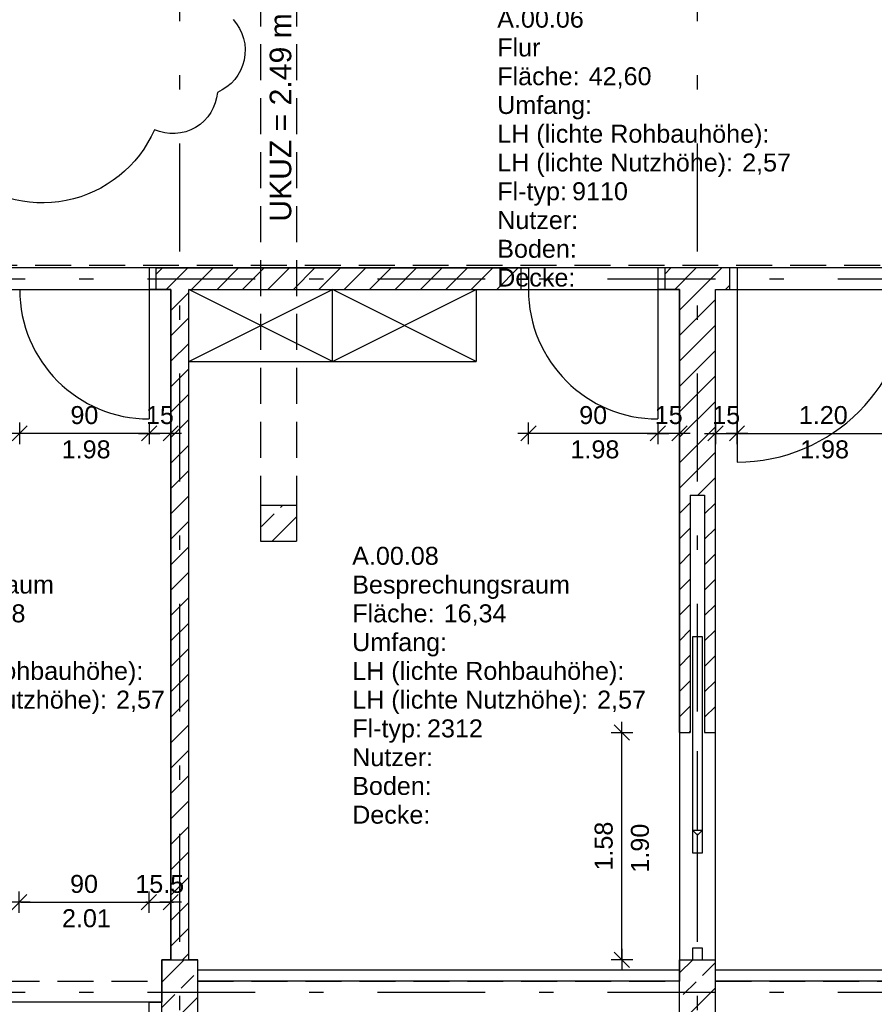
# Model space of a CAD drawing. Header units: metres. Extents: x 0 to 43.4, y 0 to 25.5.
# Tile 6 of 23: x 12.2 to 18.2, y 6.9 to 13.7. Entities that reach past the tile are written whole.
import ezdxf

# ---------------------------------------------------------------- set-up
doc = ezdxf.new("R2010")
doc.units = ezdxf.units.M
for name, pattern in [('ACAD_ISO03W100', [30, 12, -18]), ('STRICHPUNKT', [1, 0.5, -0.25, 0, -0.25]), ('VERDECKT', [0.375, 0.25, -0.125])]:
    doc.linetypes.add(name, pattern=pattern)
doc.layers.get('0').update_dxf_attribs({"lineweight": 0})
for name, color, linetype in [('003AE_AEN', 1, 'Continuous'), ('003ARCH_A', 7, 'Continuous'), ('003ARCH_LIG', 253, 'ACAD_ISO03W100'), ('003ARCH_MOE', 252, 'Continuous'), ('003TX_ML', 7, 'Continuous'), ('003TX_TXT', 7, 'Continuous'), ('0ARA_ALL', 5, 'Continuous'), ('0ARA_TXT', 7, 'Continuous')]:
    doc.layers.add(name, color=color, linetype=linetype)
doc.styles.add('ARIAL', font='arial.ttf')
doc.styles.get("Standard").update_dxf_attribs({"font": 'arial.ttf'})
doc.dimstyles.new('Musterstil_M', dxfattribs={"dimtxt": 0.125, "dimasz": 0.01, "dimexe": 1.25, "dimexo": 0.0625, "dimgap": 0.0625, "dimtad": 1, "dimzin": 4, "dimdsep": 46, "dimtxsty": 'ARIAL', "dimblk": 'Pfeilspitze Bem M', "dimcen": 0.09, "dimse1": 1, "dimse2": 1, "dimadec": 0, "dimazin": 1, "dimtfac": 1, "dimtix": 1, "dimtmove": 2, "dimatfit": 3, "dimldrblk": 'Pfeilspitze Bem M', "dimfxl": 1, "dimarcsym": 0})
pattern_1 = [(45, (5.46864, 31.09866), (-0.1767767, 0.1767767), []), (45, (5.64541, 31.09866), (-0.1767767, 0.1767767), [0.125, -0.0625])]
pattern_2 = [(45, (1, 1.71661), (-0.08838835, 0.08838835), [])]

# ---------------------------------------------------------------- blocks, each defined once
blk = doc.blocks.new('Pfeilspitze Bem M')
for p, q in [((0, 7.5), (0, -7.5)), ((-7.5, 0), (7.5, 0)), ((5.3, 5.3), (-5.3, -5.3))]:
    blk.add_line(p, q)
blk = doc.blocks.new('*D93')
at = {"layer": '003TX_ML', "color": 0, "lineweight": -2, "transparency": 16777216}
blk.add_line((9.7975, 1.9166), (13.2525, 1.9166), dxfattribs=at)
at = {"layer": 'Defpoints', "color": 0, "transparency": 16777216}
for p in [(9.7875, 8.6666), (13.2625, 8.6666), (13.2625, 1.9166)]:
    blk.add_point(p, dxfattribs=at)
at = {"layer": '003TX_ML', "color": 0, "lineweight": -2, "transparency": 16777216, "xscale": 0.01, "yscale": 0.01, "zscale": 0.01, "rotation": 180}
blk.add_blockref('Pfeilspitze Bem M', (9.7875, 1.9166), dxfattribs=at)
at = {"layer": '003TX_ML', "color": 0, "lineweight": -2, "transparency": 16777216, "xscale": 0.01, "yscale": 0.01, "zscale": 0.01}
blk.add_blockref('Pfeilspitze Bem M', (13.2625, 1.9166), dxfattribs=at)
at = {"layer": '003TX_ML', "color": 0, "transparency": 16777216, "insert": (11.525, 2.043), "char_height": 0.125, "attachment_point": 5, "style": 'ARIAL'}
blk.add_mtext('3.475', dxfattribs=at)
blk = doc.blocks.new('*D107')
at = {"layer": '003TX_ML', "color": 0, "lineweight": -2, "transparency": 16777216}
for p, q in [((13.2525, 1.9166), (13.2425, 1.9166)), ((13.2625, 1.9166), (13.3875, 1.9166)), ((13.3975, 1.9166), (13.4075, 1.9166))]:
    blk.add_line(p, q, dxfattribs=at)
at = {"layer": 'Defpoints', "color": 0, "transparency": 16777216}
for p in [(13.2625, 8.6666), (13.3875, 8.6666), (13.3875, 1.9166)]:
    blk.add_point(p, dxfattribs=at)
at = {"layer": '003TX_ML', "color": 0, "lineweight": -2, "transparency": 16777216, "xscale": 0.01, "yscale": 0.01, "zscale": 0.01}
blk.add_blockref('Pfeilspitze Bem M', (13.2625, 1.9166), dxfattribs=at)
at = {"layer": '003TX_ML', "color": 0, "lineweight": -2, "transparency": 16777216, "xscale": 0.01, "yscale": 0.01, "zscale": 0.01, "rotation": 180}
blk.add_blockref('Pfeilspitze Bem M', (13.3875, 1.9166), dxfattribs=at)
at = {"layer": '003TX_ML', "color": 0, "transparency": 16777216, "insert": (13.325, 2.0429), "char_height": 0.125, "attachment_point": 5, "style": 'ARIAL'}
blk.add_mtext('12.5', dxfattribs=at)
blk = doc.blocks.new('*D108')
at = {"layer": '003TX_ML', "color": 0, "lineweight": -2, "transparency": 16777216}
blk.add_line((13.3975, 1.9166), (16.79, 1.9166), dxfattribs=at)
at = {"layer": 'Defpoints', "color": 0, "transparency": 16777216}
for p in [(16.8, 8.7466), (13.3875, 8.6666), (16.8, 1.9166)]:
    blk.add_point(p, dxfattribs=at)
at = {"layer": '003TX_ML', "color": 0, "lineweight": -2, "transparency": 16777216, "xscale": 0.01, "yscale": 0.01, "zscale": 0.01, "rotation": 180}
blk.add_blockref('Pfeilspitze Bem M', (13.3875, 1.9166), dxfattribs=at)
at = {"layer": '003TX_ML', "color": 0, "lineweight": -2, "transparency": 16777216, "xscale": 0.01, "yscale": 0.01, "zscale": 0.01}
blk.add_blockref('Pfeilspitze Bem M', (16.8, 1.9166), dxfattribs=at)
at = {"layer": '003TX_ML', "color": 0, "transparency": 16777216, "insert": (15.0938, 2.043), "char_height": 0.125, "attachment_point": 5, "style": 'ARIAL'}
blk.add_mtext('3.41', dxfattribs=at)
blk = doc.blocks.new('*D109')
at = {"layer": '003TX_ML', "color": 0, "lineweight": -2, "transparency": 16777216}
for p, q in [((16.79, 1.9166), (16.78, 1.9166)), ((16.8, 1.9166), (17.05, 1.9166)), ((17.06, 1.9166), (17.07, 1.9166))]:
    blk.add_line(p, q, dxfattribs=at)
at = {"layer": 'Defpoints', "color": 0, "transparency": 16777216}
for p in [(16.8, 8.7466), (17.05, 8.7466), (17.05, 1.9166)]:
    blk.add_point(p, dxfattribs=at)
at = {"layer": '003TX_ML', "color": 0, "lineweight": -2, "transparency": 16777216, "xscale": 0.01, "yscale": 0.01, "zscale": 0.01}
blk.add_blockref('Pfeilspitze Bem M', (16.8, 1.9166), dxfattribs=at)
at = {"layer": '003TX_ML', "color": 0, "lineweight": -2, "transparency": 16777216, "xscale": 0.01, "yscale": 0.01, "zscale": 0.01, "rotation": 180}
blk.add_blockref('Pfeilspitze Bem M', (17.05, 1.9166), dxfattribs=at)
at = {"layer": '003TX_ML', "color": 0, "transparency": 16777216, "insert": (16.925, 2.0429), "char_height": 0.125, "attachment_point": 5, "style": 'ARIAL'}
blk.add_mtext('25', dxfattribs=at)
blk = doc.blocks.new('*D110')
at = {"layer": '003TX_ML', "color": 0, "lineweight": -2, "transparency": 16777216}
blk.add_line((17.06, 1.9166), (20.4525, 1.9166), dxfattribs=at)
at = {"layer": 'Defpoints', "color": 0, "transparency": 16777216}
for p in [(17.05, 8.7466), (20.4625, 8.168), (20.4625, 1.9166)]:
    blk.add_point(p, dxfattribs=at)
at = {"layer": '003TX_ML', "color": 0, "lineweight": -2, "transparency": 16777216, "xscale": 0.01, "yscale": 0.01, "zscale": 0.01, "rotation": 180}
blk.add_blockref('Pfeilspitze Bem M', (17.05, 1.9166), dxfattribs=at)
at = {"layer": '003TX_ML', "color": 0, "lineweight": -2, "transparency": 16777216, "xscale": 0.01, "yscale": 0.01, "zscale": 0.01}
blk.add_blockref('Pfeilspitze Bem M', (20.4625, 1.9166), dxfattribs=at)
at = {"layer": '003TX_ML', "color": 0, "transparency": 16777216, "insert": (18.7563, 2.043), "char_height": 0.125, "attachment_point": 5, "style": 'ARIAL'}
blk.add_mtext('3.415', dxfattribs=at)
blk = doc.blocks.new('*D173')
at = {"layer": '003TX_ML', "color": 0, "lineweight": -2, "transparency": 16777216}
blk.add_line((12.22, 7.5666), (13.1, 7.5666), dxfattribs=at)
at = {"layer": 'Defpoints', "color": 0, "transparency": 16777216}
for p in [(13.11, 7.5666), (12.21, 6.8716), (13.11, 6.8716)]:
    blk.add_point(p, dxfattribs=at)
at = {"layer": '003TX_ML', "color": 0, "lineweight": -2, "transparency": 16777216, "xscale": 0.01, "yscale": 0.01, "zscale": 0.01, "rotation": 180}
blk.add_blockref('Pfeilspitze Bem M', (12.21, 7.5666), dxfattribs=at)
at = {"layer": '003TX_ML', "color": 0, "lineweight": -2, "transparency": 16777216, "xscale": 0.01, "yscale": 0.01, "zscale": 0.01}
blk.add_blockref('Pfeilspitze Bem M', (13.11, 7.5666), dxfattribs=at)
at = {"layer": '003TX_ML', "color": 0, "transparency": 16777216, "insert": (12.66, 7.6929), "char_height": 0.125, "attachment_point": 5, "style": 'ARIAL'}
blk.add_mtext('90', dxfattribs=at)
blk = doc.blocks.new('*D174')
at = {"layer": '003TX_ML', "color": 0, "lineweight": -2, "transparency": 16777216}
for p, q in [((13.1, 7.5666), (13.09, 7.5666)), ((13.11, 7.5666), (13.2625, 7.5666)), ((13.2725, 7.5666), (13.2825, 7.5666))]:
    blk.add_line(p, q, dxfattribs=at)
at = {"layer": 'Defpoints', "color": 0, "transparency": 16777216}
for p in [(13.2625, 7.5666), (13.2625, 7.1666), (13.11, 6.8716)]:
    blk.add_point(p, dxfattribs=at)
at = {"layer": '003TX_ML', "color": 0, "lineweight": -2, "transparency": 16777216, "xscale": 0.01, "yscale": 0.01, "zscale": 0.01}
blk.add_blockref('Pfeilspitze Bem M', (13.11, 7.5666), dxfattribs=at)
at = {"layer": '003TX_ML', "color": 0, "lineweight": -2, "transparency": 16777216, "xscale": 0.01, "yscale": 0.01, "zscale": 0.01, "rotation": 180}
blk.add_blockref('Pfeilspitze Bem M', (13.2625, 7.5666), dxfattribs=at)
at = {"layer": '003TX_ML', "color": 0, "transparency": 16777216, "insert": (13.1863, 7.6929), "char_height": 0.125, "attachment_point": 5, "style": 'ARIAL'}
blk.add_mtext('15.5', dxfattribs=at)
blk = doc.blocks.new('*D180')
at = {"layer": '003TX_ML', "color": 0, "linetype": 'Continuous', "lineweight": -2, "transparency": 16777216}
blk.add_line((16.4, 7.1766), (16.4, 8.7366), dxfattribs=at)
at = {"layer": 'Defpoints', "color": 0, "linetype": 'Continuous', "transparency": 16777216}
for p in [(16.4, 8.7466), (16.8, 8.7466), (16.8, 7.1666)]:
    blk.add_point(p, dxfattribs=at)
at = {"layer": '003TX_ML', "color": 0, "linetype": 'Continuous', "lineweight": -2, "transparency": 16777216, "xscale": 0.01, "yscale": 0.01, "zscale": 0.01}
for p, rotation in [((16.4, 8.7466), 90), ((16.4, 7.1666), 270)]:
    blk.add_blockref('Pfeilspitze Bem M', p, dxfattribs=dict(at, rotation=rotation))
at = {"layer": '003TX_ML', "color": 0, "linetype": 'Continuous', "lineweight": 0, "transparency": 16777216, "insert": (16.2737, 7.9566), "char_height": 0.125, "attachment_point": 5, "rotation": 90, "style": 'ARIAL'}
blk.add_mtext('1.58', dxfattribs=at)
blk = doc.blocks.new('*D192')
at = {"layer": '003TX_ML', "color": 0, "lineweight": -2, "transparency": 16777216}
for p, q in [((13.1025, 10.8266), (13.0925, 10.8266)), ((13.2625, 10.8266), (13.1125, 10.8266)), ((13.2725, 10.8266), (13.2825, 10.8266))]:
    blk.add_line(p, q, dxfattribs=at)
at = {"layer": 'Defpoints', "color": 0, "transparency": 16777216}
for p in [(13.1125, 11.8266), (13.2625, 11.8266), (13.1125, 10.8266)]:
    blk.add_point(p, dxfattribs=at)
at = {"layer": '003TX_ML', "color": 0, "lineweight": -2, "transparency": 16777216, "xscale": 0.01, "yscale": 0.01, "zscale": 0.01}
blk.add_blockref('Pfeilspitze Bem M', (13.1125, 10.8266), dxfattribs=at)
at = {"layer": '003TX_ML', "color": 0, "lineweight": -2, "transparency": 16777216, "xscale": 0.01, "yscale": 0.01, "zscale": 0.01, "rotation": 180}
blk.add_blockref('Pfeilspitze Bem M', (13.2625, 10.8266), dxfattribs=at)
at = {"layer": '003TX_ML', "color": 0, "transparency": 16777216, "insert": (13.1875, 10.9529), "char_height": 0.125, "attachment_point": 5, "style": 'ARIAL'}
blk.add_mtext('15', dxfattribs=at)
blk = doc.blocks.new('*D193')
at = {"layer": '003TX_ML', "color": 0, "lineweight": -2, "transparency": 16777216}
blk.add_line((13.1025, 10.8266), (12.2225, 10.8266), dxfattribs=at)
at = {"layer": 'Defpoints', "color": 0, "transparency": 16777216}
for p in [(12.2125, 11.8266), (13.1125, 11.8266), (12.2125, 10.8266)]:
    blk.add_point(p, dxfattribs=at)
at = {"layer": '003TX_ML', "color": 0, "lineweight": -2, "transparency": 16777216, "xscale": 0.01, "yscale": 0.01, "zscale": 0.01, "rotation": 180}
blk.add_blockref('Pfeilspitze Bem M', (12.2125, 10.8266), dxfattribs=at)
at = {"layer": '003TX_ML', "color": 0, "lineweight": -2, "transparency": 16777216, "xscale": 0.01, "yscale": 0.01, "zscale": 0.01}
blk.add_blockref('Pfeilspitze Bem M', (13.1125, 10.8266), dxfattribs=at)
at = {"layer": '003TX_ML', "color": 0, "transparency": 16777216, "insert": (12.6625, 10.9529), "char_height": 0.125, "attachment_point": 5, "style": 'ARIAL'}
blk.add_mtext('90', dxfattribs=at)
blk = doc.blocks.new('*D194')
at = {"layer": '003TX_ML', "color": 0, "lineweight": -2, "transparency": 16777216}
for p, q in [((16.64, 10.8266), (16.63, 10.8266)), ((16.8, 10.8266), (16.65, 10.8266)), ((16.81, 10.8266), (16.82, 10.8266))]:
    blk.add_line(p, q, dxfattribs=at)
at = {"layer": 'Defpoints', "color": 0, "transparency": 16777216}
for p in [(16.65, 11.8266), (16.8, 11.8266), (16.65, 10.8266)]:
    blk.add_point(p, dxfattribs=at)
at = {"layer": '003TX_ML', "color": 0, "lineweight": -2, "transparency": 16777216, "xscale": 0.01, "yscale": 0.01, "zscale": 0.01}
blk.add_blockref('Pfeilspitze Bem M', (16.65, 10.8266), dxfattribs=at)
at = {"layer": '003TX_ML', "color": 0, "lineweight": -2, "transparency": 16777216, "xscale": 0.01, "yscale": 0.01, "zscale": 0.01, "rotation": 180}
blk.add_blockref('Pfeilspitze Bem M', (16.8, 10.8266), dxfattribs=at)
at = {"layer": '003TX_ML', "color": 0, "transparency": 16777216, "insert": (16.725, 10.9529), "char_height": 0.125, "attachment_point": 5, "style": 'ARIAL'}
blk.add_mtext('15', dxfattribs=at)
blk = doc.blocks.new('*D195')
at = {"layer": '003TX_ML', "color": 0, "lineweight": -2, "transparency": 16777216}
blk.add_line((16.64, 10.8266), (15.76, 10.8266), dxfattribs=at)
at = {"layer": 'Defpoints', "color": 0, "transparency": 16777216}
for p in [(15.75, 11.8266), (16.65, 11.8266), (15.75, 10.8266)]:
    blk.add_point(p, dxfattribs=at)
at = {"layer": '003TX_ML', "color": 0, "lineweight": -2, "transparency": 16777216, "xscale": 0.01, "yscale": 0.01, "zscale": 0.01, "rotation": 180}
blk.add_blockref('Pfeilspitze Bem M', (15.75, 10.8266), dxfattribs=at)
at = {"layer": '003TX_ML', "color": 0, "lineweight": -2, "transparency": 16777216, "xscale": 0.01, "yscale": 0.01, "zscale": 0.01}
blk.add_blockref('Pfeilspitze Bem M', (16.65, 10.8266), dxfattribs=at)
at = {"layer": '003TX_ML', "color": 0, "transparency": 16777216, "insert": (16.2, 10.9529), "char_height": 0.125, "attachment_point": 5, "style": 'ARIAL'}
blk.add_mtext('90', dxfattribs=at)
blk = doc.blocks.new('*D196')
at = {"layer": '003TX_ML', "color": 0, "lineweight": -2, "transparency": 16777216}
for p, q in [((17.04, 10.8266), (17.03, 10.8266)), ((17.05, 10.8266), (17.2, 10.8266)), ((17.21, 10.8266), (17.22, 10.8266))]:
    blk.add_line(p, q, dxfattribs=at)
at = {"layer": 'Defpoints', "color": 0, "transparency": 16777216}
for p in [(17.05, 11.8266), (17.2, 11.8266), (17.2, 10.8266)]:
    blk.add_point(p, dxfattribs=at)
at = {"layer": '003TX_ML', "color": 0, "lineweight": -2, "transparency": 16777216, "xscale": 0.01, "yscale": 0.01, "zscale": 0.01}
blk.add_blockref('Pfeilspitze Bem M', (17.05, 10.8266), dxfattribs=at)
at = {"layer": '003TX_ML', "color": 0, "lineweight": -2, "transparency": 16777216, "xscale": 0.01, "yscale": 0.01, "zscale": 0.01, "rotation": 180}
blk.add_blockref('Pfeilspitze Bem M', (17.2, 10.8266), dxfattribs=at)
at = {"layer": '003TX_ML', "color": 0, "transparency": 16777216, "insert": (17.125, 10.9529), "char_height": 0.125, "attachment_point": 5, "style": 'ARIAL'}
blk.add_mtext('15', dxfattribs=at)
blk = doc.blocks.new('*D197')
at = {"layer": '003TX_ML', "color": 0, "lineweight": -2, "transparency": 16777216}
blk.add_line((17.21, 10.8266), (18.39, 10.8266), dxfattribs=at)
at = {"layer": 'Defpoints', "color": 0, "transparency": 16777216}
for p in [(17.2, 11.8266), (18.4, 11.8266), (18.4, 10.8266)]:
    blk.add_point(p, dxfattribs=at)
at = {"layer": '003TX_ML', "color": 0, "lineweight": -2, "transparency": 16777216, "xscale": 0.01, "yscale": 0.01, "zscale": 0.01, "rotation": 180}
blk.add_blockref('Pfeilspitze Bem M', (17.2, 10.8266), dxfattribs=at)
at = {"layer": '003TX_ML', "color": 0, "lineweight": -2, "transparency": 16777216, "xscale": 0.01, "yscale": 0.01, "zscale": 0.01}
blk.add_blockref('Pfeilspitze Bem M', (18.4, 10.8266), dxfattribs=at)
at = {"layer": '003TX_ML', "color": 0, "transparency": 16777216, "insert": (17.8, 10.9529), "char_height": 0.125, "attachment_point": 5, "style": 'ARIAL'}
blk.add_mtext('1.20', dxfattribs=at)
blk = doc.blocks.new('MPG_RAUM_01')
at = {"color": 0, "linetype": 'ByBlock', "lineweight": -2}
for s, p in [('Fläche:', (-0.0169, 0)), ('Umfang:', (-0.0169, -0.2)), ('LH (lichte Rohbauhöhe):', (-0.0169, -0.4)), ('LH (lichte Nutzhöhe):', (-0.0169, -0.6)), ('Fl-typ:', (-0.0169, -0.8)), ('Nutzer:', (-0.0169, -1)), ('Boden:', (-0.0169, -1.2)), ('Decke:', (-0.0169, -1.4))]:
    blk.add_text(s, height=0.125, dxfattribs=at).set_placement(p)
for tag, p, flags in [('ZD230', (-0.0169, 0.6), 13), ('METAID', (-0.0169, -1.8), 1), ('MSY.000.100', (0.5888, -2), 1), ('MSY.000.110', (0.5888, -2.2), 1)]:
    blk.add_attdef(tag, p, '', height=0.125, dxfattribs=dict(at, flags=flags))
for tag, p in [('MRB.200.100', (-0.0169, 0.4)), ('MRB.200.120', (-0.0169, 0.2)), ('MRB.100.310', (0.6191, 0)), ('MRB.100.315', (0.6994, -0.2)), ('MRB.200.310', (1.6861, -0.6)), ('MB.100.140.120', (0.5035, -0.8)), ('MB.100.140.70', (0.5888, -1)), ('MRB.200.500', (0.5888, -1.2)), ('MRB.200.520', (0.5888, -1.4)), ('MRB.200.150', (-0.0169, -1.6))]:
    blk.add_attdef(tag, p, '', height=0.125, dxfattribs=at)
blk.add_attdef('MRB.200.300', (1.9397, -0.4), '', height=0.125)

msp = doc.modelspace()

# ---------------------------------------------------------------- hatches: boundary and pattern name
at = {"layer": '003ARCH_A'}
h = msp.add_hatch(dxfattribs=at)
h.set_pattern_fill('ANSI31', color=256, style=0)
h.set_pattern_definition(pattern_2)
h.paths.add_polyline_path([(15.7, 11.9766), (13.1625, 11.9766), (13.1625, 11.8266), (13.2625, 11.8266), (13.2625, 7.1666), (13.3875, 7.1666), (13.3875, 11.8266), (15.7, 11.8266)])
h = msp.add_hatch(dxfattribs=at)
h.set_pattern_fill('ANSI31', color=256, style=0)
h.set_pattern_definition(pattern_2)
h.paths.add_polyline_path([(17.05, 11.8266), (17.15, 11.8266), (17.15, 11.9766), (16.7, 11.9766), (16.7, 11.8266), (16.8, 11.8266), (16.8, 8.7466), (16.875, 8.7466), (16.875, 10.3966), (16.975, 10.3966), (16.975, 8.7466), (17.05, 8.7466)])
h = msp.add_hatch(dxfattribs=at)
h.set_pattern_fill('ANSI33', color=256, style=0)
h.set_pattern_definition([(45, (-2.9, -5.0234), (-0.1767767, 0.1767767), []), (45, (-2.72322, -5.0234), (-0.1767767, 0.1767767), [0.125, -0.0625])])
h.paths.add_polyline_path([(14.1375, 10.3266), (13.8875, 10.3266), (13.8875, 10.0766), (14.1375, 10.0766)])
h = msp.add_hatch(dxfattribs=at)
h.set_pattern_fill('ANSI33', color=256, style=0)
h.set_pattern_definition(pattern_1)
h.paths.add_polyline_path([(6.425, 7.1666), (6, 7.1666), (6, 6.7166), (6.425, 6.7166)])
h.paths.add_polyline_path([(9.85, 7.1666), (9.6, 7.1666), (9.6, 6.7166), (9.85, 6.7166)])
h.paths.add_polyline_path([(13.45, 7.1666), (13.2, 7.1666), (13.2, 6.7166), (13.45, 6.7166)])
h = msp.add_hatch(dxfattribs=at)
h.set_pattern_fill('ANSI33', color=256, style=0)
h.set_pattern_definition(pattern_1)
h.paths.add_polyline_path([(17.05, 7.1666), (16.8, 7.1666), (16.8, 6.7166), (17.05, 6.7166)])
h.paths.add_polyline_path([(20.65, 7.1666), (20.4, 7.1666), (20.4, 6.7166), (20.65, 6.7166)])
h.paths.add_polyline_path([(24.25, 7.1666), (24, 7.1666), (24, 6.7166), (24.25, 6.7166)])

# ---------------------------------------------------------------- linework, layer by layer
at = {"layer": '003AE_AEN', "linetype": 'ByBlock', "ltscale": 0.005}
msp.add_lwpolyline([(13.6962, 13.7031, -0.520567), (13.5868, 13.1975, -0.520567), (13.1493, 12.9379, -0.520567), (11.7819, 12.6646, -0.520567), (10.2095, 12.5826, -0.520567), (8.7738, 12.5963, -0.520567), (7.5568, 12.6236, -0.520567), (6.3399, 12.7193, -0.520567), (5.205, 13.0062, -0.520567), (4.3846, 13.8671, -0.520567)], format="xyb", dxfattribs=at)
at = {"layer": '003ARCH_A'}
for p, q in [((13.1625, 11.9766), (13.1125, 11.9766)), ((13.1125, 11.9766), (13.1125, 10.9266)), ((15.7, 11.9766), (15.75, 11.9766)), ((15.75, 11.9766), (15.75, 11.8266)), ((17.2, 11.9766), (16.65, 11.9766)), ((16.65, 11.9766), (16.65, 10.9266)), ((17.2, 11.9766), (17.2, 10.6266)), ((13.2625, 11.8266), (13.1125, 11.8266)), ((16.8, 11.8266), (16.65, 11.8266)), ((13.8875, 10.3266), (13.8875, 10.0766)), ((13.8875, 10.3266), (14.1375, 10.3266)), ((14.1375, 10.3266), (14.1375, 10.0766)), ((13.8875, 10.0766), (14.1375, 10.0766)), ((16.9254, 8.068), (16.9254, 8.6174)), ((16.8909, 8.068), (16.9253, 8.0336)), ((16.8909, 8.068), (16.9598, 8.068)), ((16.9598, 8.068), (16.9253, 8.0336)), ((13.2, 6.7166), (13.2, 7.1666)), ((13.2, 7.1666), (13.45, 7.1666)), ((13.45, 6.7166), (13.45, 7.1666)), ((16.8, 6.7166), (16.8, 7.1666)), ((16.8, 7.1666), (17.05, 7.1666)), ((17.05, 6.7166), (17.05, 7.1666)), ((13.45, 7.0966), (16.8, 7.0966)), ((17.05, 7.0966), (20.4, 7.0966)), ((13.11, 6.8716), (13.11, 5.8916)), ((13.11, 6.8716), (13.2, 6.8716)), ((13.2, 6.7916), (13.2, 6.8716))]:
    msp.add_line(p, q, dxfattribs=at)
at = {"layer": '003ARCH_A', "ltscale": 1.5}
for p, q in [((13.1625, 11.8266), (13.1625, 11.9766)), ((13.1625, 11.9766), (15.7, 11.9766)), ((15.7, 11.8266), (15.7, 11.9766)), ((16.7, 11.8266), (16.7, 11.9766)), ((17.15, 11.8266), (17.15, 11.9766)), ((13.2625, 7.1666), (13.2625, 11.8266)), ((13.3875, 7.1666), (13.3875, 11.8266)), ((13.3875, 11.8266), (15.75, 11.8266)), ((17.05, 11.8266), (17.2, 11.8266))]:
    msp.add_line(p, q, dxfattribs=at)
at = {"layer": '003ARCH_A', "linetype": 'Continuous'}
for p, q in [((16.8, 8.7466), (16.8, 11.8266)), ((17.05, 8.7466), (17.05, 11.8266)), ((16.875, 10.3966), (16.875, 8.7466)), ((16.875, 10.3966), (16.975, 10.3966)), ((16.975, 10.3966), (16.975, 8.7466)), ((16.8, 8.7466), (16.875, 8.7466)), ((16.975, 8.7466), (17.05, 8.7466))]:
    msp.add_line(p, q, dxfattribs=at)
at = {"layer": '003ARCH_A', "ltscale": 0.005}
for points in [[(16.89, 7.9107), (16.96, 7.9107), (16.96, 9.4107), (16.89, 9.4107)], [(16.96, 7.1666), (16.96, 7.2466), (16.89, 7.2466), (16.89, 7.1666)]]:
    msp.add_lwpolyline(points, close=True, dxfattribs=at)
at = {"layer": '003ARCH_A'}
for centre, radius, start, end in [((13.1125, 11.8266), 0.9, 180, 270), ((16.65, 11.8266), 0.9, 180, 270), ((17.2, 11.8266), 1.2, 270, 360)]:
    msp.add_arc(centre, radius, start, end, dxfattribs=at)
at = {"layer": '003ARCH_LIG', "linetype": 'VERDECKT'}
for p, q in [((13.8875, 15.4066), (13.8875, 10.3266)), ((14.1375, 15.4066), (14.1375, 10.3266)), ((6.32, 11.9966), (18.7896, 11.9966)), ((9.85, 7.0166), (13.2, 7.0166)), ((13.45, 7.0166), (16.8, 7.0166)), ((17.05, 7.0166), (20.4, 7.0166))]:
    msp.add_line(p, q, dxfattribs=at)
at = {"layer": '003ARCH_MOE'}
for p, q in [((13.3875, 11.3266), (13.3875, 11.8266)), ((13.3875, 11.8266), (15.3875, 11.8266)), ((14.3875, 11.3266), (13.3875, 11.8266)), ((13.3875, 11.3266), (14.3875, 11.8266)), ((14.3875, 11.3266), (14.3875, 11.8266)), ((15.3875, 11.3266), (14.3875, 11.8266)), ((14.3875, 11.3266), (15.3875, 11.8266)), ((15.3875, 11.8266), (15.3875, 11.3266)), ((13.3875, 11.3266), (15.3875, 11.3266))]:
    msp.add_line(p, q, dxfattribs=at)
at = {"layer": '003TX_TXT', "linetype": 'STRICHPUNKT', "ltscale": 1.5}
for p, q in [((13.325, 4.0916), (13.325, 21.6266)), ((16.925, 4.0916), (16.925, 21.6266)), ((3.5, 11.9016), (39.55, 11.9016)), ((3.5, 6.9416), (39.55, 6.9416))]:
    msp.add_line(p, q, dxfattribs=at)
at = {"layer": '0ARA_ALL', "ltscale": 0.005}
msp.add_lwpolyline([(24.2875, 11.9766), (22.7125, 11.9766), (21.5125, 11.9766), (20.1846, 11.9766), (20.1846, 12.4216), (18.8096, 12.4216), (18.8096, 11.9766), (18.4, 11.9766), (17.2, 11.9766), (16.65, 11.9766), (15.75, 11.9766), (13.1125, 11.9766), (12.2125, 11.9766), (9.5125, 11.9766), (8.6125, 11.9766), (6.3, 11.9766), (6.3, 12.1166), (6.3, 13.6166), (6.3, 13.7566)], dxfattribs=at)
for points in [[(9.7875, 11.8266), (13.2625, 11.8266), (13.2625, 11.8266), (13.2625, 11.8266), (13.2625, 7.1666), (13.2, 7.1666), (13.2, 6.8716), (13.2, 6.8716), (13.2, 6.8716), (13.2, 6.8716), (9.85, 6.8716), (9.85, 7.1666), (9.7875, 7.1666)], [(13.3875, 11.8266), (16.8, 11.8266), (16.8, 11.8266), (16.8, 11.8266), (16.8, 7.0166), (16.8, 7.0166), (16.8, 7.0166), (13.45, 7.0166), (13.45, 7.1666), (13.3875, 7.1666), (13.3875, 11.8266), (13.3875, 11.8266), (13.3875, 11.8266), (13.3875, 11.8266), (13.3875, 11.8266), (13.3875, 11.8266), (13.3875, 11.8266), (13.3875, 11.8266)], [(17.05, 11.8266), (17.2, 11.8266), (18.4, 11.8266), (20.4625, 11.8266), (20.4625, 8.978), (20.4625, 8.168), (20.4625, 7.1666), (20.4, 7.1666), (20.4, 7.0166), (17.05, 7.0166), (17.05, 7.1666), (17.05, 8.7466)]]:
    msp.add_lwpolyline(points, close=True, dxfattribs=at)

# ---------------------------------------------------------------- block references
at = {"layer": '0ARA_TXT'}
for p, values in [((15.5496, 13.2474), {'MRB.200.100': 'A.00.06', 'MRB.200.120': 'Flur', 'MRB.100.310': '42,60', 'MRB.200.310': '2,57', 'MB.100.140.120': '9110'}), ((11.1964, 9.5126), {'MRB.200.100': 'A.00.07', 'MRB.200.120': 'Aufenthaltsraum', 'MRB.100.310': '17,18', 'MRB.200.310': '2,57', 'MB.100.140.120': '1211'}), ((14.5412, 9.5126), {'MRB.200.100': 'A.00.08', 'MRB.200.120': 'Besprechungsraum', 'MRB.100.310': '16,34', 'MRB.200.310': '2,57', 'MB.100.140.120': '2312'})]:
    msp.add_blockref('MPG_RAUM_01', p, dxfattribs=at).add_auto_attribs(values)

# ---------------------------------------------------------------- texts
at = {"layer": '003TX_ML', "char_height": 0.125, "width": 0.787, "attachment_point": 1}
for s, insert in [('1.98', (12.5047, 10.7778)), ('1.98', (16.0422, 10.7778)), ('1.98', (17.6388, 10.7778)), ('2.01', (12.5066, 7.5178))]:
    msp.add_mtext(s, dxfattribs=dict(at, insert=insert))
at = {"layer": '003TX_ML', "linetype": 'Continuous', "lineweight": 0, "insert": (16.4623, 7.7725), "char_height": 0.125, "width": 1.984312, "attachment_point": 1, "rotation": 90}
msp.add_mtext('1.90', dxfattribs=at)
at = {"layer": '003TX_TXT'}
msp.add_text('UKUZ = 2.49 m', height=0.15, rotation=90, dxfattribs=at).set_placement((14.1008, 12.2981))

# ---------------------------------------------------------------- dimensions: what is measured, and where the dimension line sits
at = {"layer": '003TX_ML'}
for base, p1, p2, text, picture, middle in [((12.2125, 10.8266), (13.1125, 11.8266), (12.2125, 11.8266), '90', '*D193', (12.6625, 10.9529)), ((13.1125, 10.8266), (13.2625, 11.8266), (13.1125, 11.8266), '15', '*D192', (13.1875, 10.9529)), ((15.75, 10.8266), (16.65, 11.8266), (15.75, 11.8266), '90', '*D195', (16.2, 10.9529)), ((16.65, 10.8266), (16.8, 11.8266), (16.65, 11.8266), '15', '*D194', (16.725, 10.9529)), ((17.2, 10.8266), (17.05, 11.8266), (17.2, 11.8266), '15', '*D196', (17.125, 10.9529)), ((18.4, 10.8266), (17.2, 11.8266), (18.4, 11.8266), '1.20', '*D197', (17.8, 10.9529)), ((16.8, 1.9166), (13.3875, 8.6666), (16.8, 8.7466), '3.41', '*D108', (15.0938, 2.043)), ((17.05, 1.9166), (16.8, 8.7466), (17.05, 8.7466), '25', '*D109', (16.925, 2.0429)), ((20.4625, 1.9166), (17.05, 8.7466), (20.4625, 8.168), '3.415', '*D110', (18.7563, 2.043)), ((13.2625, 1.9166), (9.7875, 8.6666), (13.2625, 8.6666), '3.475', '*D93', (11.525, 2.043)), ((13.3875, 1.9166), (13.2625, 8.6666), (13.3875, 8.6666), '12.5', '*D107', (13.325, 2.0429)), ((13.11, 7.5666), (12.21, 6.8716), (13.11, 6.8716), '90', '*D173', (12.66, 7.6929)), ((13.2625, 7.5666), (13.11, 6.8716), (13.2625, 7.1666), '15.5', '*D174', (13.1863, 7.6929))]:
    dim = msp.add_linear_dim(base=base, p1=p1, p2=p2, text=text, dimstyle='Musterstil_M', dxfattribs=at)
    dim.commit()
    dim.dimension.update_dxf_attribs({"geometry": picture, "text_midpoint": middle})
at = {"layer": '003TX_ML', "linetype": 'Continuous', "lineweight": 0}
dim = msp.add_linear_dim(base=(16.4, 8.7466), p1=(16.8, 7.1666), p2=(16.8, 8.7466), angle=90, text='1.58', dimstyle='Musterstil_M', dxfattribs=at)
dim.commit()
dim.dimension.update_dxf_attribs({"geometry": '*D180', "text_midpoint": (16.2737, 7.9566)})

doc.saveas('drawing.dxf')
